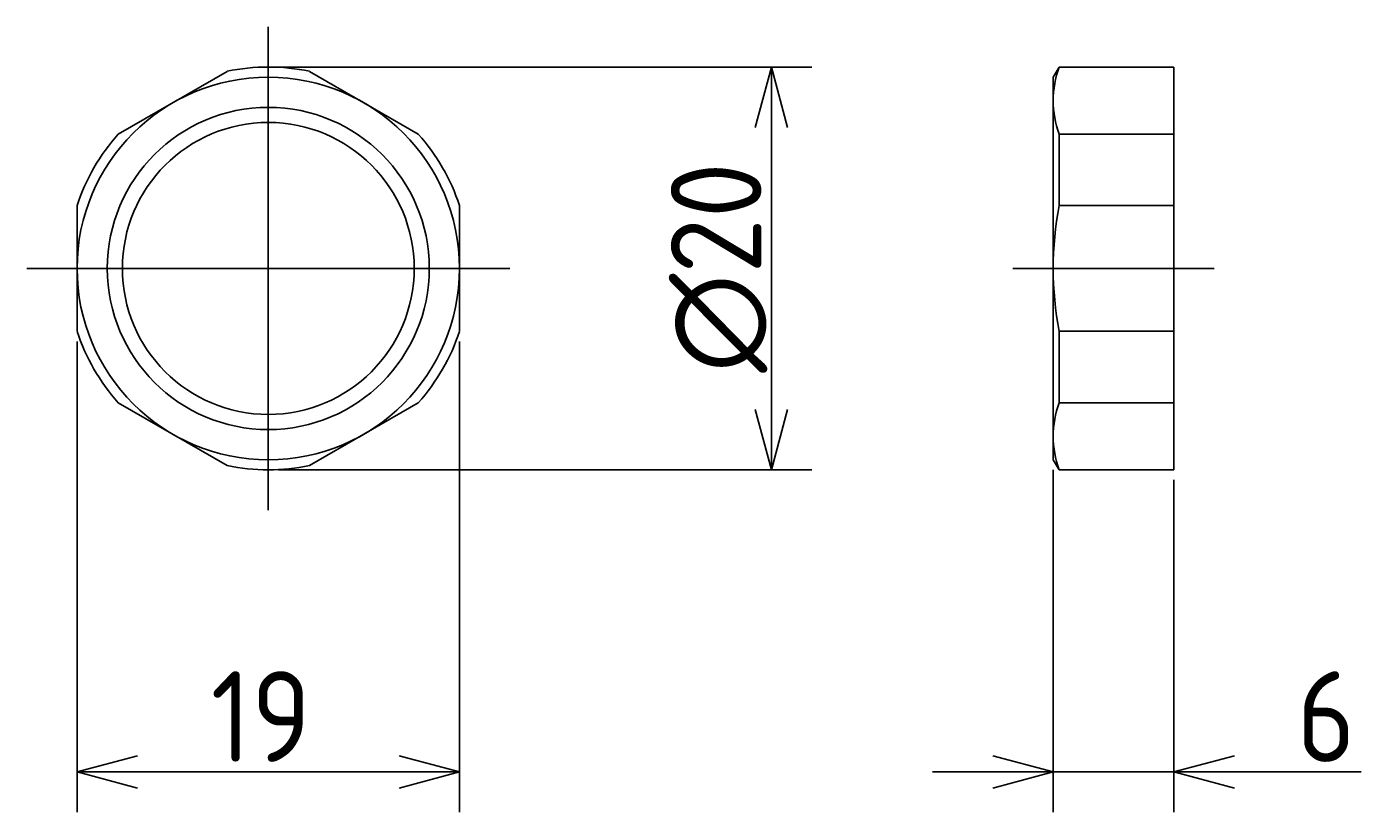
# Model space of a CAD drawing. Extents: x 93 to 340, y 133 to 206.
# Tile 1 of 2: x 93 to 160, y 158 to 197. Entities that reach past the tile are written whole.
import ezdxf

# ---------------------------------------------------------------- set-up
doc = ezdxf.new("R2010")
doc.units = 0
doc.linetypes.add('CENTER', pattern=[50.8, 31.75, -6.35, 6.35, -6.35])
doc.layers.get('0').update_dxf_attribs({"linetype": 'CONTINUOUS'})
doc.layers.get('DEFPOINTS').update_dxf_attribs({"linetype": 'CONTINUOUS'})
doc.layers.add('図形', color=7, linetype='CONTINUOUS')
doc.layers.add('寸法_文字', color=3, linetype='CONTINUOUS')
doc.styles.add('DIMENSION', font='isocp.shx', dxfattribs={"bigfont": 'bigfont.shx'})
doc.dimstyles.get("Standard").update_dxf_attribs({"dimtxt": 0.18, "dimasz": 0.18, "dimexe": 0.18, "dimexo": 0.0625, "dimgap": 0.09, "dimtad": 0, "dimtih": 1, "dimtoh": 1, "dimzin": 0, "dimcen": 0.09, "dimazin": 3, "dimtfac": 1, "dimtofl": 0, "dimtmove": 0, "dimatfit": 3})

# ---------------------------------------------------------------- blocks, each defined once
blk = doc.blocks.new('_OPEN30')
at = {"color": 0, "linetype": 'BYBLOCK'}
for p, q in [((-1, 0.268), (0, 0)), ((0, 0), (-1, -0.268)), ((0, 0), (-1, 0))]:
    blk.add_line(p, q, dxfattribs=at)
blk = doc.blocks.new('*U4')
at = {"layer": '寸法_文字', "color": 3, "style": 'DIMENSION'}
blk.add_text('19', height=4.5, dxfattribs=at).set_placement((102.139, 160.5))
blk = doc.blocks.new('*D3')
at = {"layer": 'DEFPOINTS', "color": 0}
for p in [(95.5, 181.878), (114.5, 181.878), (114.5, 160)]:
    blk.add_point(p, dxfattribs=at)
at = {"layer": '寸法_文字', "color": 3}
for p, q in [((95.5, 181.378), (95.5, 158)), ((114.5, 181.378), (114.5, 158)), ((98.5, 160), (111.5, 160))]:
    blk.add_line(p, q, dxfattribs=at)
at = {"layer": '図形'}
blk.add_blockref('*U4', (0, 0), dxfattribs=at)
at = {"layer": '寸法_文字', "color": 3, "xscale": 3, "yscale": 3, "zscale": 3, "rotation": 180}
blk.add_blockref('_OPEN30', (95.5, 160), dxfattribs=at)
at = {"layer": '寸法_文字', "color": 3, "xscale": 3, "yscale": 3, "zscale": 3}
blk.add_blockref('_OPEN30', (114.5, 160), dxfattribs=at)
blk = doc.blocks.new('*U6')
at = {"layer": '寸法_文字', "color": 3, "style": 'DIMENSION'}
blk.add_text('∅20', height=4.5, rotation=90, dxfattribs=at).set_placement((129.5, 179.823))
blk = doc.blocks.new('*D5')
at = {"layer": 'DEFPOINTS', "color": 0}
for p in [(105, 195), (130, 195), (105, 175)]:
    blk.add_point(p, dxfattribs=at)
at = {"layer": '寸法_文字', "color": 3}
for p, q in [((105.5, 195), (132, 195)), ((130, 178), (130, 192)), ((105.5, 175), (132, 175))]:
    blk.add_line(p, q, dxfattribs=at)
at = {"layer": '図形'}
blk.add_blockref('*U6', (0, 0), dxfattribs=at)
at = {"layer": '寸法_文字', "color": 3, "xscale": 3, "yscale": 3, "zscale": 3}
for p, rotation in [((130, 195), 90), ((130, 175), 270)]:
    blk.add_blockref('_OPEN30', p, dxfattribs=dict(at, rotation=rotation))
blk = doc.blocks.new('*U8')
at = {"layer": '寸法_文字', "color": 3, "style": 'DIMENSION'}
blk.add_text('6', height=4.5, dxfattribs=at).set_placement((156.094, 160.5))
blk = doc.blocks.new('*D7')
at = {"layer": 'DEFPOINTS', "color": 0}
for p in [(144, 175.5), (150, 175), (150, 160)]:
    blk.add_point(p, dxfattribs=at)
at = {"layer": '寸法_文字', "color": 3}
for p, q in [((144, 175), (144, 158)), ((150, 174.5), (150, 158)), ((141, 160), (138, 160)), ((144, 160), (150, 160)), ((153, 160), (159.293, 160))]:
    blk.add_line(p, q, dxfattribs=at)
at = {"layer": '図形'}
blk.add_blockref('*U8', (0, 0), dxfattribs=at)
at = {"layer": '寸法_文字', "color": 3, "xscale": 3, "yscale": 3, "zscale": 3}
blk.add_blockref('_OPEN30', (144, 160), dxfattribs=at)
at = {"layer": '寸法_文字', "color": 3, "xscale": 3, "yscale": 3, "zscale": 3, "rotation": 180}
blk.add_blockref('_OPEN30', (150, 160), dxfattribs=at)

msp = doc.modelspace()

# ---------------------------------------------------------------- linework, layer by layer
at = {"layer": '図形', "color": 3, "linetype": 'CENTER'}
for p, q in [((105, 197), (105, 173)), ((93, 185), (117, 185)), ((142, 185), (152, 185))]:
    msp.add_line(p, q, dxfattribs=at)
at = {"layer": '図形'}
for p, q in [((144, 194.5), (144.289, 195)), ((144.289, 195), (150, 195)), ((150, 175), (150, 195)), ((102.954, 194.788), (97.546, 191.666)), ((112.454, 191.666), (107.046, 194.788)), ((144, 175.5), (144, 194.5)), ((144.289, 191.666), (150, 191.666)), ((144.289, 188.122), (144.289, 191.666)), ((95.5, 188.122), (95.5, 181.878)), ((114.5, 181.878), (114.5, 188.122)), ((144.289, 188.122), (150, 188.122)), ((144.289, 181.878), (150, 181.878)), ((144.289, 178.334), (144.289, 181.878)), ((97.546, 178.334), (102.954, 175.212)), ((107.046, 175.212), (112.454, 178.334)), ((144.289, 178.334), (150, 178.334)), ((144, 175.5), (144.289, 175)), ((144.289, 175), (150, 175))]:
    msp.add_line(p, q, dxfattribs=at)
for radius in [9.5, 7.25]:
    msp.add_circle((105, 185), radius, dxfattribs=at)
at = {"layer": '図形', "color": 3}
msp.add_circle((105, 185), 8, dxfattribs=at)
at = {"layer": '図形'}
for centre, radius, start, end in [((105, 185), 10, 90, 101.80513), ((105, 185), 10, 78.19487, 90), ((148.958, 193.333), 4.958, 160.35104, 199.64896), ((105, 185), 10, 138.19487, 161.80513), ((105, 185), 10, 18.19487, 41.80513), ((161.032, 185), 17.032, 169.43604, 190.56396), ((105, 185), 10, 198.19487, 221.80513), ((105, 185), 10, 318.19487, 341.80513), ((148.958, 176.667), 4.958, 160.35104, 199.64896), ((105, 185), 10, 258.19487, 281.80513)]:
    msp.add_arc(centre, radius, start, end, dxfattribs=at)

# ---------------------------------------------------------------- dimensions: what is measured, and where the dimension line sits
at = {"layer": '寸法_文字'}
dim = msp.add_linear_dim(base=(130, 195), p1=(105, 175), p2=(105, 195), angle=90, text='%%c<>', dimstyle='Standard', dxfattribs=at)
dim.commit()
dim.dimension.update_dxf_attribs({"geometry": '*D5', "text_midpoint": (130, 185), "dimtype": 128})
for base, p1, p2, picture, middle in [((114.5, 160), (95.5, 181.878), (114.5, 181.878), '*D3', (105, 160)), ((150, 160), (144, 175.5), (150, 175), '*D7', (157.646, 160))]:
    dim = msp.add_linear_dim(base=base, p1=p1, p2=p2, dimstyle='Standard', dxfattribs=at)
    dim.commit()
    dim.dimension.update_dxf_attribs({"geometry": picture, "text_midpoint": middle, "dimtype": 128})

doc.saveas('drawing.dxf')
